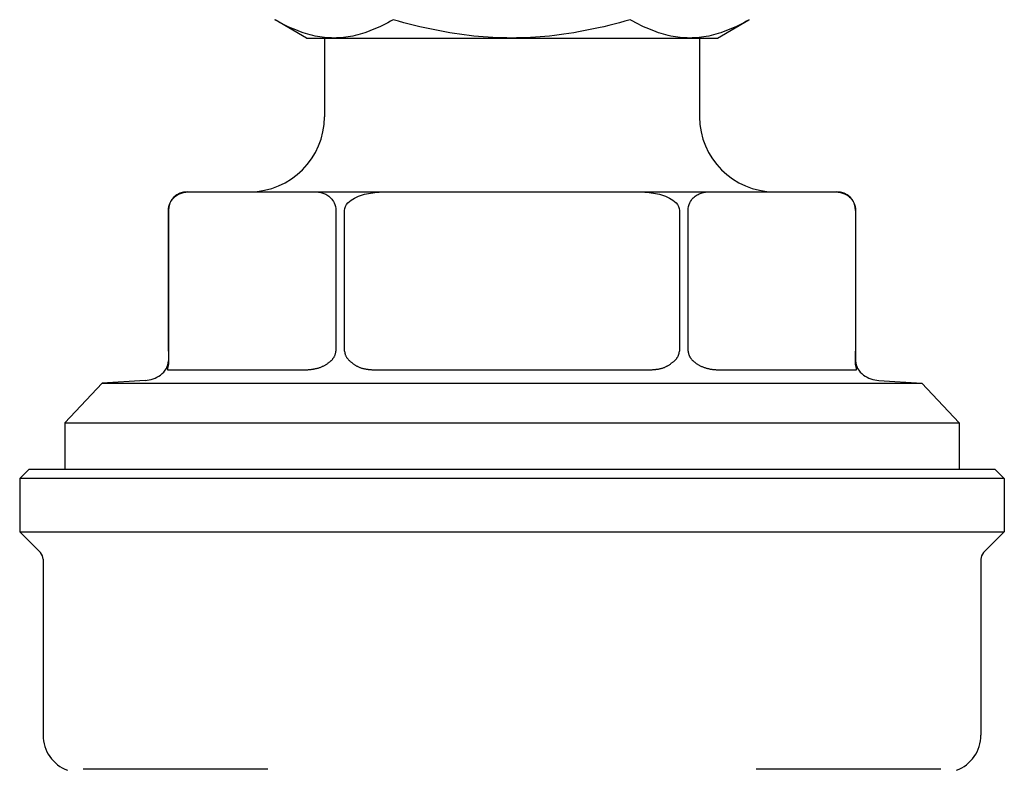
# Model space of a CAD drawing. Header units: millimetres. Extents: x 51 to 3773, y 35 to 413.
# Tile 2 of 11: x 284 to 337, y 230 to 270. Entities that reach past the tile are written whole.
import ezdxf

# ---------------------------------------------------------------- set-up
doc = ezdxf.new("R2010")
doc.units = ezdxf.units.MM
doc.layers.add('DETAIL', color=2, linetype='Continuous')

msp = doc.modelspace()

# ---------------------------------------------------------------- linework, layer by layer
at = {"layer": 'DETAIL'}
for p, q in [((299.778, 269.17), (298.095, 270.142)), ((321.678, 269.17), (323.361, 270.142)), ((323.361, 270.142), (323.372, 270.148)), ((299.778, 269.17), (301.237, 269.17)), ((300.728, 269.17), (300.728, 264.97)), ((301.237, 269.17), (310.711, 269.17)), ((310.711, 269.17), (320.203, 269.17)), ((320.203, 269.17), (321.678, 269.17)), ((320.728, 269.17), (320.728, 264.97)), ((293.407, 260.97), (293.555, 260.97)), ((293.555, 260.97), (300.188, 260.97)), ((300.188, 260.97), (304.094, 260.97)), ((304.094, 260.97), (317.361, 260.97)), ((317.361, 260.97), (321.267, 260.97)), ((321.267, 260.97), (327.901, 260.97)), ((327.901, 260.97), (328.048, 260.97)), ((292.407, 259.97), (292.407, 251.941)), ((292.409, 252.47), (292.409, 259.97)), ((301.333, 259.97), (301.333, 252.47)), ((301.803, 252.47), (301.803, 259.97)), ((319.652, 259.97), (319.652, 252.47)), ((320.122, 252.47), (320.122, 259.97)), ((329.046, 259.97), (329.046, 252.47)), ((329.048, 259.97), (329.048, 251.941)), ((292.392, 251.47), (299.618, 251.47)), ((303.502, 251.47), (317.953, 251.47)), ((321.837, 251.47), (329.063, 251.47)), ((288.874, 250.763), (286.878, 248.64)), ((291.172, 250.904), (288.874, 250.763)), ((288.874, 250.763), (332.581, 250.763)), ((330.283, 250.904), (332.581, 250.763)), ((332.581, 250.763), (334.578, 248.64)), ((286.878, 248.64), (334.578, 248.64)), ((286.878, 248.64), (286.878, 246.17)), ((334.578, 248.64), (334.578, 246.17)), ((284.978, 246.17), (284.478, 245.67)), ((284.978, 246.17), (336.478, 246.17)), ((336.478, 246.17), (336.978, 245.67)), ((336.978, 245.67), (284.478, 245.67)), ((284.478, 245.67), (284.478, 242.82)), ((336.978, 245.67), (336.978, 242.82)), ((284.478, 242.82), (336.978, 242.82)), ((285.581, 241.717), (284.478, 242.82)), ((335.874, 241.717), (336.978, 242.82)), ((285.728, 241.363), (285.728, 231.98)), ((335.728, 241.363), (335.728, 231.98)), ((297.711, 230.17), (287.86, 230.17)), ((333.595, 230.17), (323.744, 230.17)), ((334.42, 230.104), (334.428, 230.107))]:
    msp.add_line(p, q, dxfattribs=at)
at = {"layer": 'DETAIL', "flags": 128}
for points in [[(301.237, 269.17), (301.11, 269.172), (300.984, 269.177), (300.858, 269.185), (300.732, 269.197), (300.607, 269.212), (300.481, 269.23), (300.355, 269.252), (300.228, 269.277), (300.101, 269.305), (299.974, 269.337), (299.846, 269.372), (299.718, 269.41), (299.588, 269.452), (299.458, 269.497), (299.327, 269.545), (299.195, 269.598), (299.061, 269.653), (298.926, 269.712), (298.79, 269.775), (298.652, 269.842), (298.513, 269.913), (298.372, 269.987), (298.229, 270.066), (298.084, 270.148)], [(304.389, 270.148), (304.244, 270.066), (304.101, 269.987), (303.96, 269.913), (303.821, 269.842), (303.683, 269.775), (303.547, 269.712), (303.412, 269.653), (303.278, 269.598), (303.146, 269.545), (303.015, 269.497), (302.885, 269.452), (302.755, 269.41), (302.627, 269.372), (302.499, 269.337), (302.372, 269.305), (302.245, 269.277), (302.119, 269.252), (301.992, 269.23), (301.867, 269.212), (301.741, 269.197), (301.615, 269.185), (301.489, 269.177), (301.363, 269.172), (301.237, 269.17)], [(310.711, 269.17), (310.458, 269.172), (310.205, 269.177), (309.953, 269.185), (309.701, 269.197), (309.448, 269.212), (309.196, 269.23), (308.943, 269.252), (308.69, 269.277), (308.435, 269.305), (308.18, 269.337), (307.924, 269.372), (307.666, 269.41), (307.407, 269.452), (307.146, 269.497), (306.882, 269.545), (306.617, 269.598), (306.35, 269.653), (306.079, 269.712), (305.806, 269.775), (305.53, 269.842), (305.25, 269.913), (304.967, 269.987), (304.68, 270.066), (304.389, 270.148)], [(317.033, 270.148), (316.742, 270.066), (316.456, 269.987), (316.173, 269.913), (315.893, 269.842), (315.617, 269.775), (315.344, 269.712), (315.073, 269.653), (314.806, 269.598), (314.54, 269.545), (314.277, 269.497), (314.016, 269.452), (313.757, 269.41), (313.499, 269.372), (313.243, 269.337), (312.987, 269.305), (312.733, 269.277), (312.48, 269.252), (312.227, 269.23), (311.975, 269.212), (311.722, 269.197), (311.47, 269.185), (311.218, 269.177), (310.965, 269.172), (310.711, 269.17)], [(320.203, 269.17), (320.075, 269.172), (319.949, 269.177), (319.822, 269.185), (319.696, 269.197), (319.569, 269.212), (319.443, 269.23), (319.316, 269.252), (319.189, 269.277), (319.062, 269.305), (318.934, 269.337), (318.805, 269.372), (318.676, 269.41), (318.546, 269.452), (318.415, 269.497), (318.283, 269.545), (318.15, 269.598), (318.016, 269.653), (317.88, 269.712), (317.744, 269.775), (317.605, 269.842), (317.465, 269.913), (317.323, 269.987), (317.179, 270.066), (317.033, 270.148)], [(323.372, 270.148), (323.226, 270.066), (323.082, 269.987), (322.94, 269.913), (322.8, 269.842), (322.661, 269.775), (322.525, 269.712), (322.389, 269.653), (322.255, 269.598), (322.122, 269.545), (321.99, 269.497), (321.859, 269.452), (321.729, 269.41), (321.6, 269.372), (321.471, 269.337), (321.343, 269.305), (321.216, 269.277), (321.089, 269.252), (320.962, 269.23), (320.836, 269.212), (320.709, 269.197), (320.583, 269.185), (320.456, 269.177), (320.33, 269.172), (320.203, 269.17)], [(292.409, 259.97), (292.416, 260.083), (292.434, 260.188), (292.461, 260.284), (292.496, 260.371), (292.538, 260.451), (292.582, 260.521), (292.627, 260.581), (292.675, 260.635), (292.726, 260.684), (292.78, 260.728), (292.834, 260.768), (292.888, 260.803), (292.94, 260.832), (292.993, 260.857), (293.047, 260.88), (293.102, 260.9), (293.159, 260.917), (293.216, 260.931), (293.274, 260.943), (293.332, 260.953), (293.389, 260.961), (293.445, 260.966), (293.501, 260.969), (293.555, 260.97)], [(300.188, 260.97), (300.242, 260.969), (300.297, 260.966), (300.354, 260.961), (300.411, 260.953), (300.469, 260.943), (300.526, 260.931), (300.584, 260.917), (300.64, 260.9), (300.696, 260.88), (300.75, 260.857), (300.802, 260.832), (300.855, 260.803), (300.909, 260.768), (300.963, 260.728), (301.016, 260.684), (301.067, 260.635), (301.115, 260.581), (301.161, 260.521), (301.205, 260.451), (301.246, 260.371), (301.281, 260.284), (301.308, 260.188), (301.327, 260.083), (301.333, 259.97)], [(301.803, 259.97), (301.817, 260.083), (301.853, 260.188), (301.908, 260.284), (301.978, 260.371), (302.06, 260.451), (302.149, 260.521), (302.239, 260.581), (302.336, 260.635), (302.438, 260.684), (302.545, 260.728), (302.653, 260.768), (302.761, 260.803), (302.866, 260.832), (302.97, 260.857), (303.079, 260.88), (303.19, 260.9), (303.303, 260.917), (303.418, 260.931), (303.533, 260.943), (303.648, 260.953), (303.763, 260.961), (303.876, 260.966), (303.987, 260.969), (304.094, 260.97)], [(317.361, 260.97), (317.469, 260.969), (317.579, 260.966), (317.692, 260.961), (317.807, 260.953), (317.922, 260.943), (318.038, 260.931), (318.153, 260.917), (318.266, 260.9), (318.377, 260.88), (318.485, 260.857), (318.589, 260.832), (318.694, 260.803), (318.802, 260.768), (318.911, 260.728), (319.017, 260.684), (319.12, 260.635), (319.216, 260.581), (319.306, 260.521), (319.395, 260.451), (319.477, 260.371), (319.547, 260.284), (319.602, 260.188), (319.639, 260.083), (319.652, 259.97)], [(320.122, 259.97), (320.129, 260.083), (320.147, 260.188), (320.175, 260.288), (320.209, 260.372), (320.25, 260.449), (320.295, 260.52), (320.343, 260.583), (320.392, 260.639), (320.441, 260.686), (320.491, 260.728), (320.542, 260.766), (320.595, 260.8), (320.649, 260.83), (320.704, 260.857), (320.76, 260.881), (320.817, 260.901), (320.874, 260.918), (320.932, 260.933), (320.989, 260.945), (321.046, 260.954), (321.103, 260.962), (321.159, 260.966), (321.214, 260.969), (321.267, 260.97)], [(327.901, 260.97), (327.955, 260.969), (328.01, 260.966), (328.065, 260.962), (328.122, 260.954), (328.179, 260.945), (328.236, 260.933), (328.294, 260.918), (328.351, 260.901), (328.408, 260.881), (328.464, 260.857), (328.519, 260.83), (328.573, 260.8), (328.626, 260.766), (328.678, 260.728), (328.727, 260.686), (328.776, 260.639), (328.825, 260.583), (328.873, 260.52), (328.919, 260.449), (328.959, 260.372), (328.993, 260.288), (329.021, 260.188), (329.039, 260.083), (329.046, 259.97)], [(292.409, 252.47), (292.409, 252.444), (292.409, 252.418), (292.409, 252.393), (292.409, 252.367), (292.409, 252.342), (292.41, 252.317), (292.41, 252.293), (292.41, 252.268), (292.41, 252.244), (292.41, 252.221), (292.41, 252.198), (292.411, 252.175), (292.411, 252.153), (292.411, 252.131), (292.412, 252.11), (292.412, 252.089), (292.413, 252.069), (292.413, 252.049), (292.414, 252.029), (292.414, 252.011), (292.415, 251.992), (292.415, 251.975), (292.416, 251.958), (292.417, 251.941)], [(301.063, 251.942), (301.081, 251.958), (301.099, 251.975), (301.117, 251.992), (301.134, 252.01), (301.15, 252.028), (301.166, 252.047), (301.182, 252.066), (301.197, 252.085), (301.211, 252.105), (301.224, 252.125), (301.238, 252.146), (301.25, 252.168), (301.263, 252.19), (301.274, 252.214), (301.285, 252.238), (301.295, 252.263), (301.304, 252.288), (301.312, 252.314), (301.318, 252.34), (301.324, 252.366), (301.328, 252.392), (301.331, 252.418), (301.333, 252.444), (301.333, 252.47)], [(301.803, 252.47), (301.804, 252.444), (301.806, 252.418), (301.809, 252.393), (301.813, 252.367), (301.818, 252.342), (301.825, 252.317), (301.832, 252.293), (301.84, 252.268), (301.85, 252.244), (301.86, 252.221), (301.872, 252.198), (301.884, 252.175), (301.897, 252.153), (301.911, 252.131), (301.925, 252.11), (301.94, 252.089), (301.956, 252.069), (301.973, 252.049), (301.99, 252.029), (302.007, 252.011), (302.025, 251.992), (302.043, 251.975), (302.062, 251.958), (302.081, 251.941)], [(319.375, 251.941), (319.393, 251.957), (319.411, 251.974), (319.429, 251.991), (319.446, 252.009), (319.463, 252.026), (319.479, 252.045), (319.495, 252.063), (319.51, 252.082), (319.525, 252.103), (319.54, 252.123), (319.554, 252.145), (319.567, 252.167), (319.58, 252.191), (319.592, 252.214), (319.603, 252.238), (319.613, 252.263), (319.622, 252.289), (319.63, 252.314), (319.636, 252.34), (319.642, 252.366), (319.646, 252.392), (319.649, 252.418), (319.651, 252.444), (319.652, 252.47)], [(320.122, 252.47), (320.123, 252.444), (320.124, 252.418), (320.127, 252.393), (320.131, 252.367), (320.137, 252.342), (320.143, 252.317), (320.15, 252.293), (320.158, 252.268), (320.168, 252.244), (320.178, 252.221), (320.189, 252.198), (320.201, 252.175), (320.213, 252.153), (320.227, 252.131), (320.241, 252.11), (320.256, 252.089), (320.271, 252.069), (320.287, 252.049), (320.304, 252.029), (320.321, 252.011), (320.338, 251.992), (320.356, 251.975), (320.374, 251.958), (320.392, 251.941)], [(329.039, 251.942), (329.039, 251.958), (329.04, 251.975), (329.041, 251.992), (329.041, 252.01), (329.042, 252.028), (329.042, 252.047), (329.043, 252.066), (329.043, 252.085), (329.043, 252.105), (329.044, 252.125), (329.044, 252.146), (329.044, 252.168), (329.045, 252.19), (329.045, 252.214), (329.045, 252.238), (329.045, 252.263), (329.046, 252.288), (329.046, 252.314), (329.046, 252.34), (329.046, 252.366), (329.046, 252.392), (329.046, 252.418), (329.046, 252.444), (329.046, 252.47)], [(292.357, 251.544), (292.356, 251.537), (292.355, 251.53), (292.354, 251.524), (292.353, 251.518), (292.353, 251.513), (292.353, 251.508), (292.353, 251.503), (292.353, 251.499), (292.354, 251.495), (292.355, 251.492), (292.356, 251.489), (292.357, 251.486), (292.359, 251.483), (292.361, 251.481), (292.363, 251.479), (292.365, 251.477), (292.368, 251.475), (292.371, 251.474), (292.374, 251.473), (292.377, 251.472), (292.381, 251.471), (292.384, 251.47), (292.388, 251.47), (292.392, 251.47)], [(292.417, 251.941), (292.417, 251.918), (292.417, 251.896), (292.417, 251.874), (292.416, 251.853), (292.415, 251.832), (292.413, 251.812), (292.411, 251.792), (292.408, 251.773), (292.406, 251.754), (292.403, 251.736), (292.399, 251.719), (292.396, 251.702), (292.393, 251.685), (292.389, 251.669), (292.385, 251.654), (292.382, 251.639), (292.378, 251.625), (292.375, 251.612), (292.371, 251.599), (292.368, 251.586), (292.365, 251.574), (292.362, 251.564), (292.359, 251.553), (292.357, 251.544)], [(299.618, 251.47), (299.647, 251.47), (299.676, 251.47), (299.705, 251.471), (299.734, 251.472), (299.763, 251.473), (299.792, 251.474), (299.821, 251.475), (299.85, 251.477), (299.879, 251.479), (299.908, 251.481), (299.937, 251.484), (299.966, 251.486), (299.994, 251.489), (300.023, 251.493), (300.052, 251.496), (300.08, 251.5), (300.109, 251.505), (300.137, 251.509), (300.166, 251.514), (300.194, 251.519), (300.222, 251.525), (300.251, 251.531), (300.279, 251.537), (300.307, 251.544)], [(300.307, 251.544), (300.346, 251.554), (300.384, 251.565), (300.421, 251.576), (300.458, 251.588), (300.494, 251.6), (300.529, 251.613), (300.564, 251.627), (300.598, 251.641), (300.631, 251.656), (300.664, 251.672), (300.696, 251.688), (300.728, 251.705), (300.759, 251.722), (300.789, 251.739), (300.819, 251.757), (300.848, 251.776), (300.877, 251.795), (300.905, 251.815), (300.933, 251.834), (300.96, 251.855), (300.986, 251.876), (301.013, 251.897), (301.038, 251.919), (301.064, 251.941)], [(302.081, 251.941), (302.106, 251.919), (302.132, 251.898), (302.157, 251.877), (302.183, 251.856), (302.209, 251.835), (302.236, 251.814), (302.262, 251.795), (302.289, 251.775), (302.316, 251.757), (302.343, 251.738), (302.37, 251.721), (302.398, 251.704), (302.426, 251.687), (302.455, 251.671), (302.484, 251.656), (302.513, 251.641), (302.544, 251.627), (302.575, 251.613), (302.607, 251.6), (302.639, 251.588), (302.673, 251.576), (302.707, 251.564), (302.743, 251.554), (302.778, 251.544)], [(302.778, 251.544), (302.806, 251.537), (302.833, 251.531), (302.861, 251.525), (302.889, 251.519), (302.917, 251.514), (302.946, 251.509), (302.975, 251.504), (303.004, 251.5), (303.033, 251.496), (303.063, 251.492), (303.092, 251.489), (303.123, 251.486), (303.153, 251.483), (303.184, 251.481), (303.214, 251.479), (303.246, 251.477), (303.277, 251.475), (303.309, 251.474), (303.34, 251.473), (303.372, 251.472), (303.405, 251.471), (303.437, 251.47), (303.47, 251.47), (303.502, 251.47)], [(317.953, 251.47), (317.985, 251.47), (318.018, 251.47), (318.05, 251.471), (318.082, 251.472), (318.113, 251.473), (318.145, 251.474), (318.176, 251.475), (318.208, 251.477), (318.239, 251.479), (318.27, 251.481), (318.3, 251.483), (318.331, 251.486), (318.361, 251.489), (318.391, 251.492), (318.421, 251.496), (318.45, 251.5), (318.479, 251.504), (318.509, 251.508), (318.537, 251.513), (318.566, 251.519), (318.594, 251.524), (318.622, 251.531), (318.65, 251.537), (318.677, 251.544)], [(318.677, 251.544), (318.714, 251.554), (318.75, 251.565), (318.786, 251.577), (318.82, 251.589), (318.853, 251.601), (318.885, 251.615), (318.916, 251.629), (318.947, 251.643), (318.976, 251.658), (319.006, 251.674), (319.035, 251.69), (319.063, 251.707), (319.091, 251.724), (319.118, 251.742), (319.145, 251.76), (319.171, 251.779), (319.197, 251.798), (319.223, 251.817), (319.248, 251.837), (319.274, 251.857), (319.299, 251.877), (319.324, 251.898), (319.349, 251.919), (319.375, 251.941)], [(320.392, 251.941), (320.418, 251.918), (320.444, 251.896), (320.471, 251.874), (320.498, 251.853), (320.526, 251.832), (320.554, 251.812), (320.583, 251.792), (320.612, 251.773), (320.642, 251.754), (320.672, 251.736), (320.702, 251.718), (320.734, 251.701), (320.765, 251.685), (320.798, 251.669), (320.831, 251.653), (320.864, 251.639), (320.899, 251.624), (320.933, 251.611), (320.969, 251.598), (321.005, 251.585), (321.041, 251.574), (321.077, 251.563), (321.113, 251.553), (321.149, 251.544)], [(321.149, 251.544), (321.177, 251.537), (321.206, 251.531), (321.236, 251.524), (321.265, 251.519), (321.295, 251.513), (321.324, 251.508), (321.353, 251.503), (321.383, 251.499), (321.412, 251.495), (321.441, 251.492), (321.47, 251.488), (321.499, 251.485), (321.528, 251.483), (321.557, 251.48), (321.586, 251.478), (321.614, 251.476), (321.643, 251.475), (321.671, 251.473), (321.699, 251.472), (321.727, 251.472), (321.755, 251.471), (321.783, 251.47), (321.81, 251.47), (321.837, 251.47)], [(329.098, 251.544), (329.096, 251.554), (329.093, 251.565), (329.09, 251.576), (329.087, 251.588), (329.084, 251.601), (329.08, 251.614), (329.076, 251.628), (329.073, 251.642), (329.069, 251.657), (329.065, 251.673), (329.062, 251.689), (329.058, 251.706), (329.055, 251.723), (329.052, 251.741), (329.049, 251.759), (329.046, 251.778), (329.044, 251.797), (329.042, 251.816), (329.04, 251.836), (329.039, 251.856), (329.038, 251.877), (329.038, 251.898), (329.038, 251.919), (329.039, 251.941)], [(329.063, 251.47), (329.067, 251.47), (329.071, 251.47), (329.075, 251.471), (329.079, 251.472), (329.082, 251.473), (329.085, 251.474), (329.088, 251.475), (329.091, 251.477), (329.093, 251.479), (329.095, 251.481), (329.097, 251.484), (329.099, 251.486), (329.1, 251.489), (329.101, 251.493), (329.102, 251.496), (329.102, 251.5), (329.103, 251.505), (329.103, 251.509), (329.103, 251.514), (329.102, 251.519), (329.102, 251.525), (329.101, 251.531), (329.099, 251.537), (329.098, 251.544)], [(287.028, 230.107), (287.028, 230.107), (287.028, 230.107), (287.028, 230.107), (287.028, 230.107), (287.028, 230.107), (287.028, 230.107), (287.028, 230.107), (287.028, 230.107), (287.029, 230.106), (287.029, 230.106), (287.029, 230.106), (287.029, 230.106), (287.03, 230.106), (287.03, 230.106), (287.031, 230.106), (287.031, 230.106), (287.031, 230.105), (287.032, 230.105), (287.032, 230.105), (287.033, 230.105), (287.033, 230.105), (287.034, 230.105), (287.034, 230.104), (287.035, 230.104)]]:
    msp.add_lwpolyline(points, dxfattribs=at)
at = {"layer": 'DETAIL'}
for centre, radius, start, end in [((296.728, 264.97), 4, 270, 0), ((324.728, 264.97), 4, 180, 270), ((293.407, 259.97), 1, 90, 180), ((328.048, 259.97), 1, 0, 90), ((291.339, 252.093), 1.108, 305.4991, 330.3044), ((291.606, 251.941), 0.801, 330.3044, 0), ((329.849, 251.941), 0.801, 180, 209.6956), ((330.116, 252.093), 1.108, 209.6956, 234.5009), ((291.077, 252.461), 1.561, 273.51, 305.4991), ((330.379, 252.461), 1.561, 234.5009, 266.49), ((285.228, 241.363), 0.5, 0, 45), ((336.228, 241.363), 0.5, 135, 180), ((287.728, 231.98), 2, 180, 249.5127), ((333.728, 231.98), 2, 290.4873, 0)]:
    msp.add_arc(centre, radius, start, end, dxfattribs=at)

doc.saveas('drawing.dxf')
